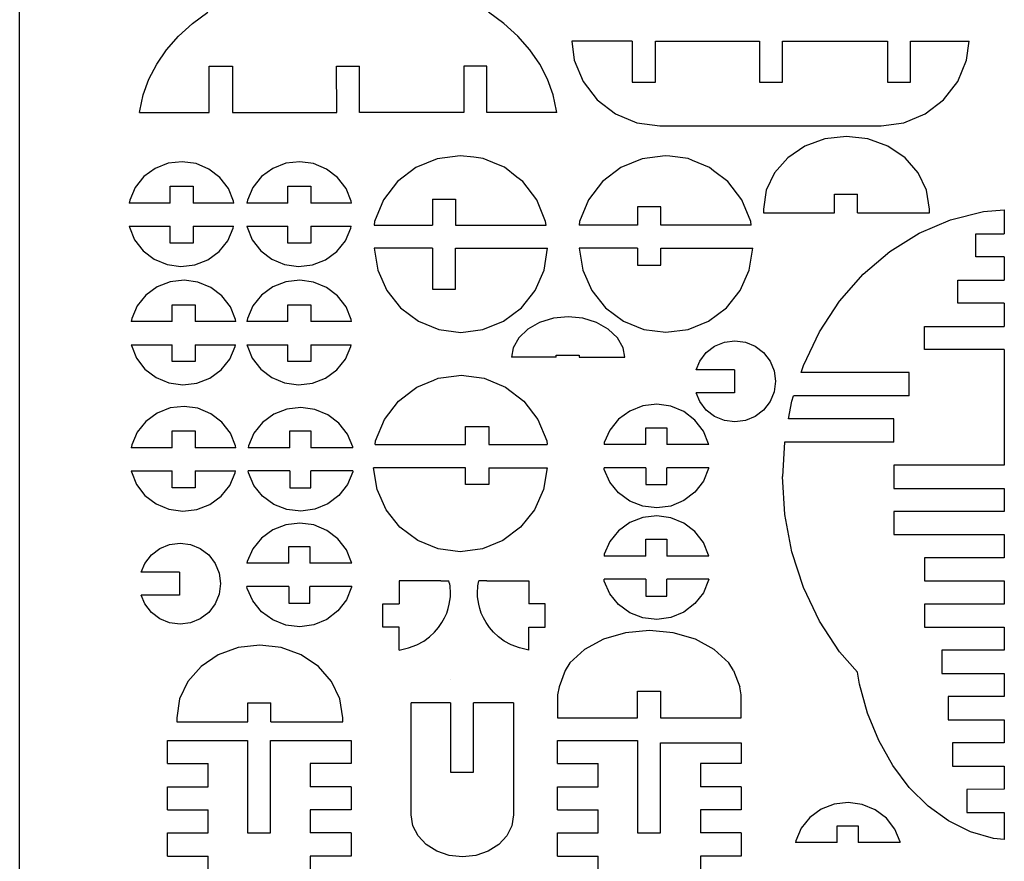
# Model space of a CAD drawing. Extents: x -2556 to 3065, y -2153 to 1951.
# Tile 2 of 10: x -2556 to -1024, y -1010 to 300. Entities that reach past the tile are written whole.
import ezdxf

# ---------------------------------------------------------------- set-up
doc = ezdxf.new("R2010")
doc.units = 0
doc.header["$MEASUREMENT"] = 0
doc.layers.get('0').update_dxf_attribs({"linetype": 'CONTINUOUS'})

msp = doc.modelspace()

# ---------------------------------------------------------------- linework, layer by layer
for p, q in [((-2556.2, -2152.7), (-2556.2, 1951.1)), ((-2287.5, 293.5), (-2263.3, 311.2)), ((-1802.7, 293.5), (-1826.9, 311.2)), ((-2308.9, 274), (-2287.5, 293.5)), ((-1781.2, 274), (-1802.7, 293.5)), ((-2327.5, 252.9), (-2308.9, 274)), ((-1762.6, 252.9), (-1781.2, 274)), ((-1697.1, 266.2), (-1693.2, 236.6)), ((-1603.1, 266.2), (-1697.1, 266.2)), ((-1603.1, 266.2), (-1603.1, 202.2)), ((-1567.1, 266.2), (-1405.1, 266.2)), ((-1567.1, 202.2), (-1567.1, 266.2)), ((-1405.1, 266.2), (-1405.1, 202.2)), ((-1369.1, 266.2), (-1205.9, 266.2)), ((-1369.1, 202.2), (-1369.1, 266.2)), ((-1205.9, 266.2), (-1205.9, 202.2)), ((-1169.9, 202.2), (-1169.9, 266.2)), ((-1169.9, 266.2), (-1079.1, 266.2)), ((-1083, 236.6), (-1079.1, 266.2)), ((-2343, 230.5), (-2327.5, 252.9)), ((-1747.1, 230.5), (-1762.6, 252.9)), ((-2355.3, 207.1), (-2343, 230.5)), ((-1734.9, 207.1), (-1747.1, 230.5)), ((-1693.2, 236.6), (-1679.5, 203.4)), ((-1096.7, 203.4), (-1083, 236.6)), ((-2261.1, 155.1), (-2261.1, 227.1)), ((-2261.1, 227.1), (-2225.1, 227.1)), ((-2225.1, 227.1), (-2225.1, 155.1)), ((-2062.9, 155.1), (-2063, 227.1)), ((-2063, 227.1), (-2027.2, 227.1)), ((-2027.3, 155.1), (-2027.2, 227.1)), ((-1865.1, 227.1), (-1865.1, 155.1)), ((-1829.1, 227.1), (-1865.1, 227.1)), ((-1829.1, 155.1), (-1829.1, 227.1)), ((-2364.1, 182.8), (-2355.3, 207.1)), ((-1726.1, 182.8), (-1734.9, 207.1)), ((-1679.5, 203.4), (-1657.6, 174.9)), ((-1603.1, 202.2), (-1567.1, 202.2)), ((-1405.1, 202.2), (-1369.1, 202.2)), ((-1205.9, 202.2), (-1169.9, 202.2)), ((-1118.6, 174.9), (-1096.7, 203.4)), ((-2369.4, 158), (-2364.1, 182.8)), ((-1720.7, 158), (-1726.1, 182.8)), ((-1657.6, 174.9), (-1629.1, 153)), ((-1147.2, 153), (-1118.6, 174.9)), ((-2369.7, 155.1), (-2369.4, 158)), ((-2369.7, 155.1), (-2261.1, 155.1)), ((-2225.1, 155.1), (-2062.9, 155.1)), ((-1865.1, 155.1), (-2027.3, 155.1)), ((-1720.5, 155.1), (-1829.1, 155.1)), ((-1720.5, 155.1), (-1720.7, 158)), ((-1629.1, 153), (-1595.8, 139.2)), ((-1595.8, 139.2), (-1560.2, 134.5)), ((-1216, 134.5), (-1180.4, 139.2)), ((-1180.4, 139.2), (-1147.2, 153)), ((-1560.2, 134.5), (-1216, 134.5)), ((-1303.2, 114.2), (-1334.4, 102.9)), ((-1269.8, 118), (-1303.2, 114.2)), ((-1236.4, 114.2), (-1269.8, 118)), ((-1205.3, 102.9), (-1236.4, 114.2)), ((-1334.4, 102.9), (-1361.1, 84.9)), ((-1178.5, 84.9), (-1205.3, 102.9)), ((-2303.4, 78.7), (-2325.1, 76.2)), ((-2281.8, 75.7), (-2303.4, 78.7)), ((-2120.4, 78.7), (-2142, 76.2)), ((-2098.8, 75.7), (-2120.4, 78.7)), ((-1906.6, 83.3), (-1939.8, 69.6)), ((-1870.9, 88), (-1906.6, 83.3)), ((-1849.5, 85.7), (-1870.9, 88)), ((-1835.1, 83.8), (-1849.5, 85.7)), ((-1813.8, 75.1), (-1835.1, 83.8)), ((-1587.5, 83.3), (-1620.7, 69.6)), ((-1551.9, 88), (-1587.5, 83.3)), ((-1544.8, 87.3), (-1551.9, 88)), ((-1516.2, 83.5), (-1544.8, 87.3)), ((-1509.1, 80.6), (-1516.2, 83.5)), ((-1482.9, 69.8), (-1509.1, 80.6)), ((-1361.1, 84.9), (-1381.6, 61.5)), ((-1158, 61.5), (-1178.5, 84.9)), ((-2345.3, 68.2), (-2362.8, 55.5)), ((-2325.1, 76.2), (-2345.3, 68.2)), ((-2261.7, 67.3), (-2281.8, 75.7)), ((-2244.5, 54.2), (-2261.7, 67.3)), ((-2162.3, 68.2), (-2179.8, 55.5)), ((-2142, 76.2), (-2162.3, 68.2)), ((-2078.7, 67.3), (-2098.8, 75.7)), ((-2061.5, 54.2), (-2078.7, 67.3)), ((-1939.8, 69.6), (-1968.3, 47.7)), ((-1801.8, 70.1), (-1813.8, 75.1)), ((-1782.4, 54.5), (-1801.8, 70.1)), ((-1620.7, 69.6), (-1649.3, 47.7)), ((-1476.5, 64.6), (-1482.9, 69.8)), ((-1454.5, 47.7), (-1476.5, 64.6)), ((-1381.6, 61.5), (-1394.5, 34.3)), ((-1145.1, 34.3), (-1158, 61.5)), ((-2362.8, 55.5), (-2376.3, 38.7)), ((-2231.4, 37.2), (-2244.5, 54.2)), ((-2179.8, 55.5), (-2193.2, 38.7)), ((-2048.4, 37.2), (-2061.5, 54.2)), ((-1968.3, 47.7), (-1990.2, 19.2)), ((-1773.5, 47.7), (-1782.4, 54.5)), ((-1751.6, 19.2), (-1773.5, 47.7)), ((-1649.3, 47.7), (-1671.2, 19.2)), ((-1432.6, 19.2), (-1454.5, 47.7)), ((-2376.3, 38.7), (-2384.9, 19.1)), ((-2322.1, 14.2), (-2322.1, 40.4)), ((-2322.1, 40.4), (-2286.1, 40.4)), ((-2286.1, 40.4), (-2286.1, 14.2)), ((-2223.3, 17.4), (-2231.4, 37.2)), ((-2193.2, 38.7), (-2201.8, 19.1)), ((-2139, 14.2), (-2139, 40.4)), ((-2139, 40.4), (-2103, 40.4)), ((-2103, 40.4), (-2103, 14.2)), ((-2040.3, 17.4), (-2048.4, 37.2)), ((-1394.5, 34.3), (-1398.9, 5)), ((-1140.7, 5), (-1145.1, 34.3)), ((-2384.9, 19.1), (-2385.6, 14.2)), ((-2222.9, 14.2), (-2223.3, 17.4)), ((-2201.8, 19.1), (-2202.5, 14.2)), ((-2039.9, 14.2), (-2040.3, 17.4)), ((-1990.2, 19.2), (-2004, -14.1)), ((-1913.9, 20.3), (-1913.9, -19.8)), ((-1913.9, 20.3), (-1877.9, 20.3)), ((-1877.9, 20.3), (-1877.9, -19.8)), ((-1737.9, -14.1), (-1751.6, 19.2)), ((-1671.2, 19.2), (-1684.9, -14.1)), ((-1418.8, -14.1), (-1432.6, 19.2)), ((-1288.3, -1), (-1288.3, 28.2)), ((-1288.3, 28.2), (-1252.5, 28.2)), ((-1252.5, -1), (-1252.5, 28.2)), ((-2322.1, 14.2), (-2385.6, 14.2)), ((-2222.9, 14.2), (-2286.1, 14.2)), ((-2139, 14.2), (-2202.5, 14.2)), ((-2039.9, 14.2), (-2103, 14.2)), ((-1594.8, 8.6), (-1594.8, -19.8)), ((-1558.8, 8.6), (-1594.8, 8.6)), ((-1558.8, -19.8), (-1558.8, 8.6)), ((-1398.9, 5), (-1398.9, -1)), ((-1140.7, -1), (-1140.7, 5)), ((-1107.7, -11.7), (-1056.8, 1)), ((-1056.8, 1), (-1024.2, 3.6)), ((-1024.2, 3.6), (-1024.2, -33.4)), ((-2004, -14.1), (-2004.4, -19.8)), ((-1737.1, -19.8), (-1737.9, -14.1)), ((-1684.9, -14.1), (-1685.7, -19.8)), ((-1418.1, -19.8), (-1418.8, -14.1)), ((-1398.9, -1), (-1288.3, -1)), ((-1252.5, -1), (-1140.7, -1)), ((-1156.4, -32.4), (-1107.7, -11.7)), ((-2385.6, -21.8), (-2322.1, -21.8)), ((-2385.6, -21.8), (-2385.4, -23.1)), ((-2385.4, -23.1), (-2377.3, -42.8)), ((-2322.1, -48), (-2322.1, -21.8)), ((-2286.1, -21.8), (-2223.4, -21.8)), ((-2286.1, -21.8), (-2286.1, -48)), ((-2232.4, -44.4), (-2223.9, -24.8)), ((-2223.9, -24.8), (-2223.4, -21.8)), ((-2202.5, -21.8), (-2139, -21.8)), ((-2202.5, -21.8), (-2202.4, -23.1)), ((-2202.4, -23.1), (-2194.3, -42.8)), ((-2139, -48), (-2139, -21.8)), ((-2103, -21.8), (-2040.4, -21.8)), ((-2103, -21.8), (-2103, -48)), ((-2049.4, -44.4), (-2040.8, -24.8)), ((-2040.8, -24.8), (-2040.4, -21.8)), ((-2004.4, -19.8), (-1913.9, -19.8)), ((-1877.9, -19.8), (-1737.1, -19.8)), ((-1594.8, -19.8), (-1685.7, -19.8)), ((-1418.1, -19.8), (-1558.8, -19.8)), ((-2377.3, -42.8), (-2364.2, -59.9)), ((-2245.9, -61.1), (-2232.4, -44.4)), ((-2194.3, -42.8), (-2181.1, -59.9)), ((-2062.9, -61.1), (-2049.4, -44.4)), ((-1202.1, -60.9), (-1156.4, -32.4)), ((-1068.5, -69.4), (-1068.5, -33.4)), ((-1068.5, -33.4), (-1024.2, -33.4)), ((-2364.2, -59.9), (-2347, -73)), ((-2286.1, -48), (-2322.1, -48)), ((-2263.4, -73.9), (-2245.9, -61.1)), ((-2181.1, -59.9), (-2164, -73)), ((-2103, -48), (-2139, -48)), ((-2080.3, -73.9), (-2062.9, -61.1)), ((-1913.9, -55.8), (-2004.4, -55.8)), ((-2004.4, -55.8), (-1999, -89.9)), ((-1913.9, -55.8), (-1913.9, -119.7)), ((-1877.9, -55.8), (-1734.8, -55.8)), ((-1877.9, -119.7), (-1877.9, -55.8)), ((-1740.2, -89.9), (-1734.8, -55.8)), ((-1594.8, -55.8), (-1685.4, -55.8)), ((-1685.4, -55.8), (-1679.9, -89.9)), ((-1594.8, -55.8), (-1594.8, -82)), ((-1558.8, -55.8), (-1415.7, -55.8)), ((-1558.8, -82), (-1558.8, -55.8)), ((-1421.2, -89.9), (-1415.7, -55.8)), ((-1243.7, -96.5), (-1202.1, -60.9)), ((-2347, -73), (-2326.9, -81.4)), ((-2283.6, -81.8), (-2263.4, -73.9)), ((-2164, -73), (-2143.9, -81.4)), ((-2100.6, -81.8), (-2080.3, -73.9)), ((-1024.2, -69.4), (-1068.5, -69.4)), ((-1024.2, -69.4), (-1024.2, -105.4)), ((-2326.9, -81.4), (-2305.3, -84.4)), ((-2305.3, -84.4), (-2283.6, -81.8)), ((-2143.9, -81.4), (-2122.3, -84.4)), ((-2122.3, -84.4), (-2100.6, -81.8)), ((-1999, -89.9), (-1985.1, -121.6)), ((-1754.1, -121.6), (-1740.2, -89.9)), ((-1679.9, -89.9), (-1666, -121.5)), ((-1594.8, -82), (-1558.8, -82)), ((-1435.1, -121.5), (-1421.2, -89.9)), ((-2300.4, -105.5), (-2322.1, -108)), ((-2278.8, -108.5), (-2300.4, -105.5)), ((-2120.4, -105.5), (-2142, -108)), ((-2098.8, -108.5), (-2120.4, -105.5)), ((-1280.5, -138.5), (-1243.7, -96.5)), ((-1096.7, -141.4), (-1096.7, -105.4)), ((-1096.7, -105.4), (-1024.2, -105.4)), ((-2342.4, -116), (-2359.8, -128.7)), ((-2322.1, -108), (-2342.4, -116)), ((-2258.7, -116.8), (-2278.8, -108.5)), ((-2241.5, -130), (-2258.7, -116.8)), ((-2162.3, -116), (-2179.8, -128.7)), ((-2142, -108), (-2162.3, -116)), ((-2078.7, -116.8), (-2098.8, -108.5)), ((-2061.5, -130), (-2078.7, -116.8)), ((-1985.1, -121.6), (-1963.6, -148.7)), ((-1913.9, -119.7), (-1877.9, -119.7)), ((-1775.6, -148.7), (-1754.1, -121.6)), ((-1666, -121.5), (-1644.5, -148.5)), ((-1456.6, -148.5), (-1435.1, -121.5)), ((-2359.8, -128.7), (-2373.3, -145.5)), ((-2228.4, -147), (-2241.5, -130)), ((-2179.8, -128.7), (-2193.2, -145.5)), ((-2048.4, -147), (-2061.5, -130)), ((-2373.3, -145.5), (-2381.9, -165)), ((-2319.1, -170), (-2319.1, -143.7)), ((-2319.1, -143.7), (-2283.1, -143.7)), ((-2283.1, -143.7), (-2283.1, -170)), ((-2220.3, -166.8), (-2228.4, -147)), ((-2193.2, -145.5), (-2201.8, -165)), ((-2139, -170), (-2139, -143.7)), ((-2139, -143.7), (-2103, -143.7)), ((-2103, -143.7), (-2103, -170)), ((-2040.3, -166.8), (-2048.4, -147)), ((-1963.6, -148.7), (-1935.9, -169.4)), ((-1803.3, -169.4), (-1775.6, -148.7)), ((-1644.5, -148.5), (-1616.8, -169.2)), ((-1484.3, -169.2), (-1456.6, -148.5)), ((-1311.7, -186), (-1280.5, -138.5)), ((-1024.2, -141.4), (-1096.7, -141.4)), ((-1024.2, -141.4), (-1024.2, -177.4)), ((-2381.9, -165), (-2382.6, -170)), ((-2219.9, -170), (-2220.3, -166.8)), ((-2201.8, -165), (-2202.5, -170)), ((-2039.9, -170), (-2040.3, -166.8)), ((-1725.8, -164.9), (-1747.2, -171.4)), ((-1702.9, -162.7), (-1725.8, -164.9)), ((-1680, -164.9), (-1702.9, -162.7)), ((-1658.6, -171.4), (-1680, -164.9)), ((-2319.1, -170), (-2382.6, -170)), ((-2219.9, -170), (-2283.1, -170)), ((-2139, -170), (-2202.5, -170)), ((-2039.9, -170), (-2103, -170)), ((-1935.9, -169.4), (-1903.9, -182.4)), ((-1903.9, -182.4), (-1869.6, -186.8)), ((-1869.6, -186.8), (-1835.3, -182.4)), ((-1835.3, -182.4), (-1803.3, -169.4)), ((-1765.5, -181.8), (-1779.6, -195.3)), ((-1747.2, -171.4), (-1765.5, -181.8)), ((-1640.3, -181.8), (-1658.6, -171.4)), ((-1626.2, -195.3), (-1640.3, -181.8)), ((-1616.8, -169.2), (-1584.8, -182.2)), ((-1584.8, -182.2), (-1550.6, -186.6)), ((-1550.6, -186.6), (-1516.3, -182.2)), ((-1516.3, -182.2), (-1484.3, -169.2)), ((-1148.3, -213.4), (-1148.3, -177.4)), ((-1148.3, -177.4), (-1024.2, -177.4)), ((-1779.6, -195.3), (-1788.4, -211)), ((-1617.4, -211), (-1626.2, -195.3)), ((-1336.6, -238.1), (-1311.7, -186)), ((-2382.6, -206), (-2319.1, -206)), ((-2382.6, -206), (-2382.4, -207.3)), ((-2382.4, -207.3), (-2374.3, -227)), ((-2319.1, -232.2), (-2319.1, -206)), ((-2283.1, -206), (-2220.4, -206)), ((-2283.1, -206), (-2283.1, -232.2)), ((-2229.4, -228.5), (-2220.9, -209)), ((-2220.9, -209), (-2220.4, -206)), ((-2202.5, -206), (-2139, -206)), ((-2202.5, -206), (-2202.4, -207.3)), ((-2202.4, -207.3), (-2194.3, -227)), ((-2139, -232.2), (-2139, -206)), ((-2103, -206), (-2103, -232.2)), ((-2103, -206), (-2040.4, -206)), ((-2049.4, -228.5), (-2040.8, -209)), ((-2040.8, -209), (-2040.4, -206)), ((-1788.4, -211), (-1791, -225.5)), ((-1614.8, -225.5), (-1617.4, -211)), ((-1488, -218.3), (-1474.9, -208.3)), ((-1474.9, -208.3), (-1459.7, -201.9)), ((-1459.7, -201.9), (-1443.4, -199.8)), ((-1443.4, -199.8), (-1427, -201.9)), ((-1427, -201.9), (-1411.8, -208.3)), ((-1411.8, -208.3), (-1398.7, -218.3)), ((-1024.2, -213.4), (-1148.3, -213.4)), ((-1024.2, -213.4), (-1024.2, -393.4)), ((-2374.3, -227), (-2361.2, -244)), ((-2242.9, -245.3), (-2229.4, -228.5)), ((-2194.3, -227), (-2181.1, -244)), ((-2062.9, -245.3), (-2049.4, -228.5)), ((-1721.3, -225.5), (-1791, -225.5)), ((-1721.3, -225.5), (-1721.3, -222.2)), ((-1721.3, -222.2), (-1685.6, -222.2)), ((-1685.6, -222.2), (-1685.6, -225.5)), ((-1685.6, -225.5), (-1614.8, -225.5)), ((-1498.1, -231.4), (-1488, -218.3)), ((-1398.7, -218.3), (-1388.7, -231.4)), ((-2361.2, -244), (-2344, -257.2)), ((-2283.1, -232.2), (-2319.1, -232.2)), ((-2181.1, -244), (-2164, -257.2)), ((-2103, -232.2), (-2139, -232.2)), ((-1503.7, -244.9), (-1498.1, -231.4)), ((-1444.1, -244.9), (-1503.7, -244.9)), ((-1444.1, -244.9), (-1444.1, -280.9)), ((-1388.7, -231.4), (-1382.4, -246.6)), ((-1340.3, -249.4), (-1336.6, -238.1)), ((-2344, -257.2), (-2323.9, -265.5)), ((-2280.7, -266), (-2260.4, -258.1)), ((-2260.4, -258.1), (-2242.9, -245.3)), ((-2164, -257.2), (-2143.9, -265.5)), ((-2100.6, -266), (-2080.3, -258.1)), ((-2080.3, -258.1), (-2062.9, -245.3)), ((-1912, -260.9), (-1905, -258)), ((-1905, -258), (-1876.4, -254.3)), ((-1876.4, -254.3), (-1869.3, -253.5)), ((-1869.3, -253.5), (-1833.6, -258.2)), ((-1833.6, -258.2), (-1800.4, -272)), ((-1382.4, -246.6), (-1380.3, -262.9)), ((-1172.3, -249.4), (-1340.3, -249.4)), ((-1172.3, -285.4), (-1172.3, -249.4)), ((-2323.9, -265.5), (-2302.3, -268.5)), ((-2302.3, -268.5), (-2280.7, -266)), ((-2143.9, -265.5), (-2122.3, -268.5)), ((-2122.3, -268.5), (-2100.6, -266)), ((-1944.6, -276.9), (-1938.2, -271.8)), ((-1938.2, -271.8), (-1912, -260.9)), ((-1800.4, -272), (-1771.9, -293.8)), ((-1380.3, -262.9), (-1382.4, -279.3)), ((-1966.7, -293.8), (-1944.6, -276.9)), ((-1444.1, -280.9), (-1503.7, -280.9)), ((-1498.1, -294.5), (-1503.7, -280.9)), ((-1382.4, -279.3), (-1388.7, -294.5)), ((-1354.8, -293.8), (-1352, -285.4)), ((-1172.3, -285.4), (-1352, -285.4)), ((-2322.1, -304.4), (-2342.4, -312.4)), ((-2300.4, -301.9), (-2322.1, -304.4)), ((-2278.8, -304.9), (-2300.4, -301.9)), ((-2258.7, -313.3), (-2278.8, -304.9)), ((-2140.3, -306.2), (-2160.7, -314.1)), ((-2118.5, -303.6), (-2140.3, -306.2)), ((-2096.8, -306.7), (-2118.5, -303.6)), ((-1988.6, -322.4), (-1966.7, -293.8)), ((-1771.9, -293.8), (-1750, -322.4)), ((-1586.4, -301.3), (-1606.8, -309.2)), ((-1564.7, -298.7), (-1586.4, -301.3)), ((-1542.9, -301.7), (-1564.7, -298.7)), ((-1522.8, -310.1), (-1542.9, -301.7)), ((-1488, -307.6), (-1498.1, -294.5)), ((-1388.7, -294.5), (-1398.7, -307.6)), ((-1360, -321.4), (-1354.8, -293.8)), ((-2342.4, -312.4), (-2359.8, -325.2)), ((-2241.5, -326.4), (-2258.7, -313.3)), ((-2160.7, -314.1), (-2178.2, -326.9)), ((-2076.6, -315), (-2096.8, -306.7)), ((-2059.4, -328.2), (-2076.6, -315)), ((-1606.8, -309.2), (-1624.4, -322)), ((-1505.5, -323.2), (-1522.8, -310.1)), ((-1474.9, -317.6), (-1488, -307.6)), ((-1459.7, -323.9), (-1474.9, -317.6)), ((-1411.8, -317.6), (-1427, -323.9)), ((-1398.7, -307.6), (-1411.8, -317.6)), ((-1196.3, -321.4), (-1360, -321.4)), ((-1196.3, -357.4), (-1196.3, -321.4)), ((-2359.8, -325.2), (-2373.3, -341.9)), ((-2228.4, -343.4), (-2241.5, -326.4)), ((-2178.2, -326.9), (-2191.8, -343.6)), ((-2046.2, -345.2), (-2059.4, -328.2)), ((-2002.3, -355.6), (-1988.6, -322.4)), ((-1862.3, -361.3), (-1862.3, -333)), ((-1862.3, -333), (-1826.3, -333)), ((-1826.3, -333), (-1826.3, -361.3)), ((-1750, -322.4), (-1736.2, -355.6)), ((-1624.4, -322), (-1637.9, -338.7)), ((-1581.8, -361.3), (-1581.8, -335.1)), ((-1581.8, -335.1), (-1549.2, -335.1)), ((-1549.2, -335.1), (-1549.2, -361.3)), ((-1492.3, -340.3), (-1505.5, -323.2)), ((-1443.4, -326.1), (-1459.7, -323.9)), ((-1427, -323.9), (-1443.4, -326.1)), ((-2373.3, -341.9), (-2381.9, -361.5)), ((-2319.1, -366.4), (-2319.1, -340.2)), ((-2319.1, -340.2), (-2283.1, -340.2)), ((-2283.1, -340.2), (-2283.1, -366.4)), ((-2220.3, -363.2), (-2228.4, -343.4)), ((-2191.8, -343.6), (-2200.4, -363.2)), ((-2135.6, -366.2), (-2135.6, -340)), ((-2135.6, -340), (-2103, -340)), ((-2103, -340), (-2103, -366.2)), ((-2038, -364.9), (-2046.2, -345.2)), ((-1637.9, -338.7), (-1646.5, -358.3)), ((-1484.2, -360), (-1492.3, -340.3)), ((-2381.9, -361.5), (-2382.6, -366.4)), ((-2319.1, -366.4), (-2382.6, -366.4)), ((-2219.9, -366.4), (-2283.1, -366.4)), ((-2219.9, -366.4), (-2220.3, -363.2)), ((-2200.4, -363.2), (-2200.8, -366.2)), ((-2135.6, -366.2), (-2200.8, -366.2)), ((-2037.9, -366.2), (-2103, -366.2)), ((-2037.9, -366.2), (-2038, -364.9)), ((-2003.1, -361.3), (-2002.3, -355.6)), ((-2003.1, -361.3), (-1862.3, -361.3)), ((-1826.3, -361.3), (-1735.5, -361.3)), ((-1736.2, -355.6), (-1735.5, -361.3)), ((-1646.5, -358.3), (-1647, -361.3)), ((-1581.8, -361.3), (-1647, -361.3)), ((-1484, -361.3), (-1549.2, -361.3)), ((-1484, -361.3), (-1484.2, -360)), ((-1366.2, -357.4), (-1369.5, -411)), ((-1196.3, -357.4), (-1366.2, -357.4)), ((-1862.3, -397.3), (-2005.4, -397.3)), ((-2000, -431.4), (-2005.4, -397.3)), ((-1862.3, -423.5), (-1862.3, -397.3)), ((-1826.3, -397.3), (-1735.7, -397.3)), ((-1826.3, -397.3), (-1826.3, -423.5)), ((-1735.7, -397.3), (-1741.2, -431.4)), ((-1581.8, -397.3), (-1647, -397.3)), ((-1646.5, -400.3), (-1647, -397.3)), ((-1581.8, -397.3), (-1581.8, -423.5)), ((-1484, -397.3), (-1549.2, -397.3)), ((-1549.2, -423.5), (-1549.2, -397.3)), ((-1484, -397.3), (-1484.2, -398.6)), ((-1196.3, -393.4), (-1196.3, -429.4)), ((-1024.2, -393.4), (-1196.3, -393.4)), ((-2382.6, -402.4), (-2319.1, -402.4)), ((-2382.6, -402.4), (-2382.4, -403.7)), ((-2382.4, -403.7), (-2374.3, -423.4)), ((-2319.1, -428.6), (-2319.1, -402.4)), ((-2283.1, -402.4), (-2220.4, -402.4)), ((-2283.1, -402.4), (-2283.1, -428.6)), ((-2229.4, -425), (-2220.9, -405.4)), ((-2220.9, -405.4), (-2220.4, -402.4)), ((-2135.6, -402.2), (-2200.8, -402.2)), ((-2200.4, -405.2), (-2200.8, -402.2)), ((-2191.8, -424.8), (-2200.4, -405.2)), ((-2135.6, -402.2), (-2135.6, -428.5)), ((-2037.9, -402.2), (-2103, -402.2)), ((-2103, -428.5), (-2103, -402.2)), ((-2038, -403.5), (-2046.2, -423.3)), ((-2037.9, -402.2), (-2038, -403.5)), ((-1637.9, -419.9), (-1646.5, -400.3)), ((-1484.2, -398.6), (-1492.3, -418.3)), ((-1365.8, -470.3), (-1369.5, -411)), ((-2374.3, -423.4), (-2361.2, -440.5)), ((-2283.1, -428.6), (-2319.1, -428.6)), ((-2242.9, -441.7), (-2229.4, -425)), ((-2178.2, -441.6), (-2191.8, -424.8)), ((-2135.6, -428.5), (-2103, -428.5)), ((-2046.2, -423.3), (-2059.4, -440.3)), ((-1826.3, -423.5), (-1862.3, -423.5)), ((-1624.4, -436.6), (-1637.9, -419.9)), ((-1581.8, -423.5), (-1549.2, -423.5)), ((-1492.3, -418.3), (-1505.5, -435.4)), ((-2361.2, -440.5), (-2344, -453.6)), ((-2260.4, -454.5), (-2242.9, -441.7)), ((-2160.7, -454.3), (-2178.2, -441.6)), ((-2059.4, -440.3), (-2076.6, -453.4)), ((-1986, -463), (-2000, -431.4)), ((-1741.2, -431.4), (-1755.2, -463)), ((-1606.8, -449.4), (-1624.4, -436.6)), ((-1505.5, -435.4), (-1522.8, -448.5)), ((-1196.3, -429.4), (-1024.2, -429.4)), ((-1024.2, -429.4), (-1024.2, -465.4)), ((-2344, -453.6), (-2323.9, -462)), ((-2280.7, -462.4), (-2260.4, -454.5)), ((-2140.3, -462.3), (-2160.7, -454.3)), ((-2076.6, -453.4), (-2096.8, -461.8)), ((-1586.4, -457.3), (-1606.8, -449.4)), ((-1564.7, -459.9), (-1586.4, -457.3)), ((-1542.9, -456.9), (-1564.7, -459.9)), ((-1522.8, -448.5), (-1542.9, -456.9)), ((-2323.9, -462), (-2302.3, -465)), ((-2302.3, -465), (-2280.7, -462.4)), ((-2118.5, -464.8), (-2140.3, -462.3)), ((-2096.8, -461.8), (-2118.5, -464.8)), ((-1964.5, -490), (-1986, -463)), ((-1755.2, -463), (-1776.7, -490)), ((-1586.4, -474.7), (-1606.8, -482.7)), ((-1564.7, -472.2), (-1586.4, -474.7)), ((-1542.9, -475.2), (-1564.7, -472.2)), ((-1354.8, -528.3), (-1365.8, -470.3)), ((-1196.3, -465.4), (-1196.3, -501.4)), ((-1024.2, -465.4), (-1196.3, -465.4)), ((-2142, -486), (-2162.4, -493.9)), ((-2120.2, -483.4), (-2142, -486)), ((-2098.5, -486.4), (-2120.2, -483.4)), ((-2078.3, -494.8), (-2098.5, -486.4)), ((-1936.9, -510.7), (-1964.5, -490)), ((-1776.7, -490), (-1804.3, -510.7)), ((-1606.8, -482.7), (-1624.4, -495.4)), ((-1522.8, -483.6), (-1542.9, -475.2)), ((-1505.5, -496.7), (-1522.8, -483.6)), ((-2162.4, -493.9), (-2179.9, -506.7)), ((-2061.1, -507.9), (-2078.3, -494.8)), ((-1624.4, -495.4), (-1637.9, -512.2)), ((-1492.3, -513.7), (-1505.5, -496.7)), ((-1196.3, -501.4), (-1024.2, -501.4)), ((-1024.2, -501.4), (-1024.2, -537.4)), ((-2338.3, -523), (-2323, -516.6)), ((-2323, -516.6), (-2306.7, -514.5)), ((-2306.7, -514.5), (-2290.4, -516.6)), ((-2290.4, -516.6), (-2275.1, -523)), ((-2179.9, -506.7), (-2193.5, -523.4)), ((-2137.3, -546), (-2137.3, -519.7)), ((-2137.3, -519.7), (-2104.7, -519.7)), ((-2104.7, -519.7), (-2104.7, -546)), ((-2047.9, -524.9), (-2061.1, -507.9)), ((-1904.8, -523.7), (-1936.9, -510.7)), ((-1804.3, -510.7), (-1836.3, -523.7)), ((-1637.9, -512.2), (-1646.5, -531.8)), ((-1581.8, -534.8), (-1581.8, -508.5)), ((-1581.8, -508.5), (-1549.2, -508.5)), ((-1549.2, -508.5), (-1549.2, -534.8)), ((-1484.2, -533.5), (-1492.3, -513.7)), ((-2361.4, -546.1), (-2351.3, -533)), ((-2351.3, -533), (-2338.3, -523)), ((-2275.1, -523), (-2262.1, -533)), ((-2262.1, -533), (-2252, -546.1)), ((-2193.5, -523.4), (-2202.1, -543)), ((-2039.7, -544.7), (-2047.9, -524.9)), ((-1870.6, -528.1), (-1904.8, -523.7)), ((-1836.3, -523.7), (-1870.6, -528.1)), ((-1646.5, -531.8), (-1647, -534.8)), ((-1581.8, -534.8), (-1647, -534.8)), ((-1484, -534.8), (-1549.2, -534.8)), ((-1484, -534.8), (-1484.2, -533.5)), ((-1336.6, -583.9), (-1354.8, -528.3)), ((-2367, -559.6), (-2361.4, -546.1)), ((-2252, -546.1), (-2245.7, -561.3)), ((-2202.1, -543), (-2202.5, -546)), ((-2137.3, -546), (-2202.5, -546)), ((-2039.6, -546), (-2104.7, -546)), ((-2039.6, -546), (-2039.7, -544.7)), ((-1024.2, -537.4), (-1148.3, -537.4)), ((-1148.3, -537.4), (-1148.3, -573.4)), ((-2307.4, -559.6), (-2367, -559.6)), ((-2307.4, -559.6), (-2307.4, -595.6)), ((-2245.7, -561.3), (-2243.6, -577.6)), ((-2243.6, -577.6), (-2245.7, -594)), ((-2137.3, -582), (-2202.5, -582)), ((-2202.1, -585), (-2202.5, -582)), ((-2137.3, -582), (-2137.3, -608.2)), ((-2039.6, -582), (-2104.7, -582)), ((-2104.7, -608.2), (-2104.7, -582)), ((-2039.6, -582), (-2039.7, -583.3)), ((-1902.5, -573.3), (-1965.8, -573.3)), ((-1965.8, -573.3), (-1965.8, -609.3)), ((-1900.7, -573.3), (-1902.5, -573.3)), ((-1900.7, -573.3), (-1888.2, -573.3)), ((-1887.7, -575.7), (-1888.2, -573.3)), ((-1887.1, -578.3), (-1887.7, -575.7)), ((-1886.6, -581.3), (-1887.1, -578.3)), ((-1886.2, -584.7), (-1886.6, -581.3)), ((-1843.5, -584.7), (-1843.1, -581.3)), ((-1843.1, -581.3), (-1842.6, -578.3)), ((-1842.6, -578.3), (-1842.1, -575.7)), ((-1842.1, -575.7), (-1841.6, -573.3)), ((-1829.1, -573.3), (-1841.6, -573.3)), ((-1829.1, -573.3), (-1827.2, -573.3)), ((-1827.2, -573.3), (-1763.9, -573.3)), ((-1763.9, -573.3), (-1763.9, -609.3)), ((-1581.8, -570.8), (-1647, -570.8)), ((-1646.5, -573.8), (-1647, -570.8)), ((-1637.9, -593.3), (-1646.5, -573.8)), ((-1581.8, -570.8), (-1581.8, -597)), ((-1484, -570.8), (-1549.2, -570.8)), ((-1549.2, -597), (-1549.2, -570.8)), ((-1484.2, -572.1), (-1492.3, -591.8)), ((-1484, -570.8), (-1484.2, -572.1)), ((-1148.3, -573.4), (-1024.2, -573.4)), ((-1024.2, -573.4), (-1024.2, -609.4)), ((-2307.4, -595.6), (-2367, -595.6)), ((-2361.4, -609.2), (-2367, -595.6)), ((-2245.7, -594), (-2252, -609.2)), ((-2193.5, -604.6), (-2202.1, -585)), ((-2039.7, -583.3), (-2047.9, -603)), ((-1885.9, -588.7), (-1886.2, -584.7)), ((-1886.1, -598.2), (-1885.9, -593.1)), ((-1885.9, -593.1), (-1885.9, -588.7)), ((-1843.9, -593.1), (-1843.8, -588.7)), ((-1843.6, -598.2), (-1843.9, -593.1)), ((-1843.8, -588.7), (-1843.5, -584.7)), ((-1624.4, -610.1), (-1637.9, -593.3)), ((-1581.8, -597), (-1549.2, -597)), ((-1492.3, -591.8), (-1505.5, -608.8)), ((-1311.7, -636.1), (-1336.6, -583.9)), ((-2351.3, -622.3), (-2361.4, -609.2)), ((-2252, -609.2), (-2262.1, -622.3)), ((-2179.9, -621.3), (-2193.5, -604.6)), ((-2137.3, -608.2), (-2104.7, -608.2)), ((-2047.9, -603), (-2061.1, -620.1)), ((-1991, -609.3), (-1965.8, -609.3)), ((-1991, -645.3), (-1991, -609.3)), ((-1889.5, -616.4), (-1887.8, -609.8)), ((-1887.8, -609.8), (-1886.7, -603.7)), ((-1886.7, -603.7), (-1886.1, -598.2)), ((-1843, -603.7), (-1843.6, -598.2)), ((-1841.9, -609.8), (-1843, -603.7)), ((-1840.2, -616.4), (-1841.9, -609.8)), ((-1738.7, -609.3), (-1763.9, -609.3)), ((-1738.7, -645.3), (-1738.7, -609.3)), ((-1606.8, -622.9), (-1624.4, -610.1)), ((-1505.5, -608.8), (-1522.8, -622)), ((-1024.2, -609.4), (-1148.3, -609.4)), ((-1148.3, -609.4), (-1148.3, -645.4)), ((-2338.3, -632.3), (-2351.3, -622.3)), ((-2262.1, -622.3), (-2275.1, -632.3)), ((-2162.4, -634.1), (-2179.9, -621.3)), ((-2061.1, -620.1), (-2078.3, -633.2)), ((-1895, -630.7), (-1891.8, -623.4)), ((-1891.8, -623.4), (-1889.5, -616.4)), ((-1837.9, -623.4), (-1840.2, -616.4)), ((-1834.7, -630.7), (-1837.9, -623.4)), ((-1586.4, -630.8), (-1606.8, -622.9)), ((-1522.8, -622), (-1542.9, -630.3)), ((-2323, -638.6), (-2338.3, -632.3)), ((-2306.7, -640.7), (-2323, -638.6)), ((-2290.4, -638.6), (-2306.7, -640.7)), ((-2275.1, -632.3), (-2290.4, -638.6)), ((-2142, -642), (-2162.4, -634.1)), ((-2120.2, -644.6), (-2142, -642)), ((-2098.5, -641.6), (-2120.2, -644.6)), ((-2078.3, -633.2), (-2098.5, -641.6)), ((-1904.3, -645.7), (-1899.1, -638.2)), ((-1899.1, -638.2), (-1895, -630.7)), ((-1830.6, -638.2), (-1834.7, -630.7)), ((-1825.4, -645.7), (-1830.6, -638.2)), ((-1564.7, -633.3), (-1586.4, -630.8)), ((-1542.9, -630.3), (-1564.7, -633.3)), ((-1280.5, -683.6), (-1311.7, -636.1)), ((-1965.8, -645.3), (-1991, -645.3)), ((-1965.8, -681.3), (-1965.8, -645.3)), ((-1918.4, -660.3), (-1910.6, -653.2)), ((-1910.6, -653.2), (-1904.3, -645.7)), ((-1819.1, -653.2), (-1825.4, -645.7)), ((-1811.4, -660.3), (-1819.1, -653.2)), ((-1764, -681.3), (-1764, -645.3)), ((-1764, -645.3), (-1738.7, -645.3)), ((-1613.4, -654.1), (-1647.9, -664.1)), ((-1576.4, -650.7), (-1613.4, -654.1)), ((-1539.4, -654.1), (-1576.4, -650.7)), ((-1504.9, -664.1), (-1539.4, -654.1)), ((-1148.3, -645.4), (-1024.2, -645.4)), ((-1024.2, -645.4), (-1024.2, -681.4)), ((-2182.6, -673.4), (-2216, -677.2)), ((-2149.2, -677.2), (-2182.6, -673.4)), ((-1951.1, -677.7), (-1938.4, -672.8)), ((-1938.4, -672.8), (-1927.6, -666.9)), ((-1927.6, -666.9), (-1918.4, -660.3)), ((-1802.2, -666.9), (-1811.4, -660.3)), ((-1791.3, -672.8), (-1802.2, -666.9)), ((-1778.6, -677.7), (-1791.3, -672.8)), ((-1647.9, -664.1), (-1677.4, -679.9)), ((-1475.4, -679.9), (-1504.9, -664.1)), ((-2247.2, -688.5), (-2273.9, -706.5)), ((-2216, -677.2), (-2247.2, -688.5)), ((-2118, -688.5), (-2149.2, -677.2)), ((-2091.3, -706.5), (-2118, -688.5)), ((-1965.8, -681.3), (-1951.1, -677.7)), ((-1764, -681.3), (-1778.6, -677.7)), ((-1677.4, -679.9), (-1700.2, -700.6)), ((-1452.6, -700.6), (-1475.4, -679.9)), ((-1252.7, -715.4), (-1280.5, -683.6)), ((-1121.4, -681.4), (-1121.4, -717.4)), ((-1024.2, -681.4), (-1121.4, -681.4)), ((-1700.2, -700.6), (-1707.3, -712.6)), ((-1445.5, -712.6), (-1452.6, -700.6)), ((-2273.9, -706.5), (-2294.4, -729.9)), ((-2070.8, -729.9), (-2091.3, -706.5)), ((-1707.3, -712.6), (-1717, -738.4)), ((-1445.5, -712.6), (-1435.8, -738.4)), ((-1249.6, -733.9), (-1252.7, -715.4)), ((-1121.4, -717.4), (-1024.2, -717.4)), ((-1024.2, -717.4), (-1024.2, -753.4)), ((-2294.4, -729.9), (-2307.3, -757.1)), ((-2057.9, -757.1), (-2070.8, -729.9)), ((-1885.7, -727.1), (-1885.7, -727.1)), ((-1885.7, -727.1), (-1885.7, -727.1)), ((-1236.9, -779.2), (-1249.6, -733.9)), ((-1717, -738.4), (-1719.3, -750.4)), ((-1719.3, -750.4), (-1719.3, -786.4)), ((-1594.8, -786.4), (-1594.8, -744.7)), ((-1594.8, -744.7), (-1559.1, -744.7)), ((-1559.1, -744.7), (-1559.1, -786.4)), ((-1433.5, -750.4), (-1435.8, -738.4)), ((-1433.5, -786.4), (-1433.5, -750.4)), ((-2307.3, -757.1), (-2311.7, -786.4)), ((-2201, -792.4), (-2201, -763.2)), ((-2201, -763.2), (-2165.3, -763.2)), ((-2165.3, -792.4), (-2165.3, -763.2)), ((-2053.5, -786.4), (-2057.9, -757.1)), ((-1947, -937.5), (-1947, -763.1)), ((-1885.7, -763.1), (-1947, -763.1)), ((-1885.7, -763.1), (-1885.7, -871.1)), ((-1849.9, -871.1), (-1849.9, -763.1)), ((-1787.6, -763.1), (-1849.9, -763.1)), ((-1787.6, -763.1), (-1787.6, -937.5)), ((-1111.4, -753.4), (-1111.4, -789.4)), ((-1024.2, -753.4), (-1111.4, -753.4)), ((-1219.5, -821.6), (-1236.9, -779.2)), ((-2311.7, -786.4), (-2311.7, -792.4)), ((-2311.7, -792.4), (-2201, -792.4)), ((-2165.3, -792.4), (-2053.5, -792.4)), ((-2053.5, -792.4), (-2053.5, -786.4)), ((-1719.3, -786.4), (-1594.8, -786.4)), ((-1559.1, -786.4), (-1433.5, -786.4)), ((-1111.4, -789.4), (-1024.2, -789.4)), ((-1024.2, -789.4), (-1024.2, -825.4)), ((-2326.2, -857.5), (-2326.1, -821.5)), ((-2326.1, -821.5), (-2201.7, -821.5)), ((-2201.7, -821.5), (-2201.7, -965.5)), ((-2165.9, -821.5), (-2040.4, -821.5)), ((-2165.9, -965.5), (-2165.9, -821.5)), ((-2040.4, -821.5), (-2040.4, -857.5)), ((-1719.3, -821.5), (-1594.8, -821.5)), ((-1719.3, -857.5), (-1719.3, -821.5)), ((-1594.8, -821.5), (-1594.8, -965.5)), ((-1559.1, -825.5), (-1433.5, -825.5)), ((-1559.1, -965.5), (-1559.1, -825.5)), ((-1433.5, -825.5), (-1433.5, -857.5)), ((-1197.7, -860.4), (-1219.5, -821.6)), ((-1104.6, -825.4), (-1104.6, -861.4)), ((-1024.2, -825.4), (-1104.6, -825.4)), ((-2326.2, -857.5), (-2263, -857.5)), ((-2263, -893.5), (-2263, -857.5)), ((-2040.4, -857.5), (-2104, -857.5)), ((-2104, -857.5), (-2104, -893.5)), ((-1719.3, -857.5), (-1656.1, -857.5)), ((-1656.1, -893.5), (-1656.1, -857.5)), ((-1497.1, -857.5), (-1497.1, -893.5)), ((-1433.5, -857.5), (-1497.1, -857.5)), ((-1885.7, -871.1), (-1849.9, -871.1)), ((-1172, -894.6), (-1197.7, -860.4)), ((-1104.6, -861.4), (-1024.2, -861.4)), ((-1024.2, -861.4), (-1024.2, -897.4)), ((-2326.2, -929.5), (-2326.2, -893.5)), ((-2326.2, -893.5), (-2263, -893.5)), ((-2040.4, -893.5), (-2104, -893.5)), ((-2040.4, -893.5), (-2040.4, -929.5)), ((-1719.3, -893.5), (-1656.1, -893.5)), ((-1719.3, -929.5), (-1719.3, -893.5)), ((-1433.5, -893.5), (-1497.1, -893.5)), ((-1433.5, -893.5), (-1433.5, -929.5)), ((-1142.8, -923.6), (-1172, -894.6)), ((-1024.2, -897.4), (-1082.5, -897.7)), ((-1082.5, -897.7), (-1082.5, -933.7)), ((-1266.9, -918), (-1288.7, -920.5)), ((-1245.2, -921), (-1266.9, -918)), ((-2326.2, -929.5), (-2263, -929.5)), ((-2263, -965.5), (-2263, -929.5)), ((-2104, -929.5), (-2104, -965.5)), ((-2040.4, -929.5), (-2104, -929.5)), ((-1719.3, -929.5), (-1656.1, -929.5)), ((-1656.1, -965.5), (-1656.1, -929.5)), ((-1497.1, -929.5), (-1497.1, -965.5)), ((-1433.5, -929.5), (-1497.1, -929.5)), ((-1309.1, -928.4), (-1326.6, -941.2)), ((-1288.7, -920.5), (-1309.1, -928.4)), ((-1225, -929.3), (-1245.2, -921)), ((-1207.7, -942.5), (-1225, -929.3)), ((-1110.9, -946.7), (-1142.8, -923.6)), ((-1082.5, -933.7), (-1024.2, -933.7)), ((-1024.2, -933.7), (-1024.2, -975.6)), ((-1944.3, -954.3), (-1947, -937.5)), ((-1787.6, -937.5), (-1790.3, -954.3)), ((-1326.6, -941.2), (-1340.1, -958)), ((-1194.6, -959.5), (-1207.7, -942.5)), ((-1076.8, -963.7), (-1110.9, -946.7)), ((-1936.3, -970), (-1944.3, -954.3)), ((-1790.3, -954.3), (-1798.2, -970)), ((-1340.1, -958), (-1348.8, -977.5)), ((-1284, -980.5), (-1284, -954.3)), ((-1284, -954.3), (-1251.4, -954.3)), ((-1251.4, -954.3), (-1251.4, -980.5)), ((-1186.4, -979.3), (-1194.6, -959.5)), ((-1041.2, -973.9), (-1076.8, -963.7)), ((-2326.2, -965.5), (-2263, -965.5)), ((-2326.2, -1001.5), (-2326.2, -965.5)), ((-2201.7, -965.5), (-2165.9, -965.5)), ((-2040.4, -965.5), (-2104, -965.5)), ((-2040.4, -965.5), (-2040.4, -1001.5)), ((-1923.6, -983.5), (-1936.3, -970)), ((-1798.2, -970), (-1810.9, -983.5)), ((-1719.3, -965.5), (-1656.1, -965.5)), ((-1719.3, -1001.5), (-1719.3, -965.5)), ((-1594.8, -965.5), (-1559.1, -965.5)), ((-1433.5, -965.5), (-1497.1, -965.5)), ((-1433.5, -965.5), (-1433.5, -1001.5)), ((-1348.8, -977.5), (-1349.2, -980.5)), ((-1186.2, -980.5), (-1186.4, -979.3)), ((-1024.2, -975.6), (-1041.2, -973.9)), ((-1907.1, -993.9), (-1923.6, -983.5)), ((-1887.9, -1000.4), (-1907.1, -993.9)), ((-1827.4, -993.9), (-1846.6, -1000.4)), ((-1810.9, -983.5), (-1827.4, -993.9)), ((-1284, -980.5), (-1349.2, -980.5)), ((-1186.2, -980.5), (-1251.4, -980.5)), ((-2326.2, -1001.5), (-2263, -1001.5)), ((-2263, -1037.5), (-2263, -1001.5)), ((-2040.4, -1001.5), (-2104, -1001.5)), ((-2104, -1001.5), (-2104, -1037.5)), ((-1867.3, -1002.6), (-1887.9, -1000.4)), ((-1846.6, -1000.4), (-1867.3, -1002.6)), ((-1719.3, -1001.5), (-1656.1, -1001.5)), ((-1656.1, -1037.5), (-1656.1, -1001.5)), ((-1497.1, -1001.5), (-1497.1, -1037.5)), ((-1433.5, -1001.5), (-1497.1, -1001.5))]:
    msp.add_line(p, q)

doc.saveas('drawing.dxf')
